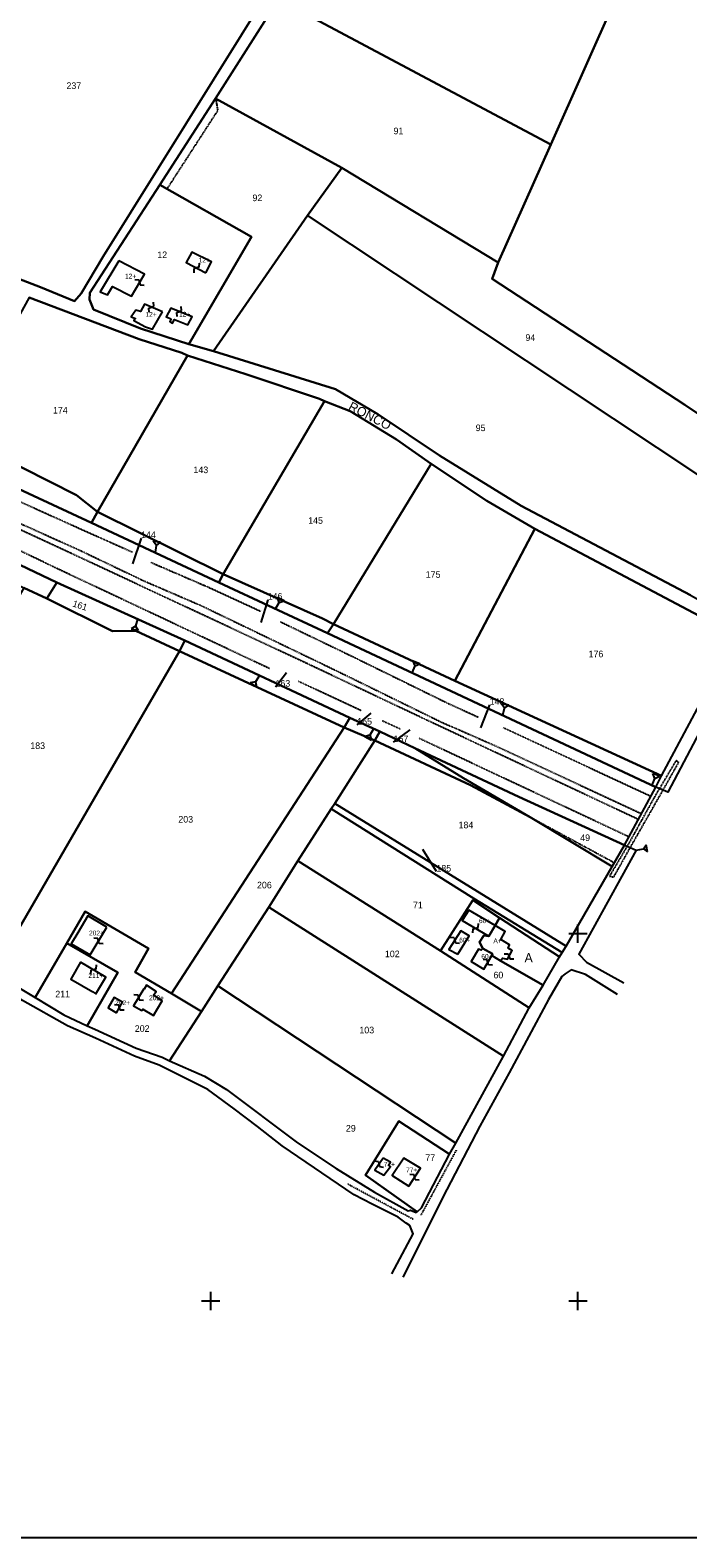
# Model space of a CAD drawing. Header units: metres. Extents: x 13185 to 15083, y -25129 to -23859.
# Tile 6 of 9: x 14302 to 14660, y -25129 to -24308. Entities that reach past the tile are written whole.
import ezdxf

# ---------------------------------------------------------------- set-up
doc = ezdxf.new("R2010")
doc.units = ezdxf.units.M
for name, pattern in [('CONTINUA', [0]), ('FRECCETTA', [1, -1]), ('TRATTEGGIATA2', [0.3, 0.15, -0.15]), ('TRATTO-PUNTO', [0.4, 0.15, -0.125, 0, -0.125])]:
    doc.linetypes.add(name, pattern=pattern)
for name, color, linetype in [('CONFINE', 3, 'CONTINUA'), ('FABBRICATI', 1, 'CONTINUA'), ('LINEEVARIE', 6, 'CONTINUA'), ('PARTICELLE', 7, 'CONTINUA'), ('SIMBOLI', 6, 'CONTINUA'), ('STRADE', 8, 'CONTINUA'), ('TESTI', 3, 'CONTINUA')]:
    doc.layers.add(name, color=color, linetype=linetype)

# ---------------------------------------------------------------- blocks, each defined once
blk = doc.blocks.new('9', base_point=(5, 5))
at = {"layer": 'SIMBOLI'}
for p, q in [((2, 5), (4, 6)), ((4, 6), (6, 4)), ((6, 4), (8, 5))]:
    blk.add_line(p, q, dxfattribs=at)
blk = doc.blocks.new('3', base_point=(5, 5))
at = {"layer": 'SIMBOLI'}
for p, q in [((5, 0), (5, 10)), ((0, 5), (10, 5))]:
    blk.add_line(p, q, dxfattribs=at)
blk = doc.blocks.new('2', base_point=(2, 5))
at = {"layer": 'SIMBOLI'}
for p, q in [((2, 5), (6, 5)), ((6, 5), (8, 7)), ((6, 5), (8, 3)), ((8, 3), (8, 7))]:
    blk.add_line(p, q, dxfattribs=at)

msp = doc.modelspace()

# ---------------------------------------------------------------- linework, layer by layer
at = {"layer": 'CONFINE'}
msp.add_lwpolyline([(14281.433, -24821.093), (14304.353, -24834.848), (14320.063, -24844.276), (14332.661, -24850.106), (14336.804, -24852.023), (14359.329, -24862.287), (14373.542, -24867.232), (14377.499, -24869.18), (14396.575, -24877.651), (14408.539, -24884.815), (14447.191, -24913.832), (14468.222, -24927.944), (14489.26, -24940.787), (14507.566, -24950.877), (14508.788, -24950.528), (14511.883, -24951.914), (14512.472, -24951.443), (14514.794, -24949.291), (14529.992, -24920.1), (14533.48, -24914.132), (14559.447, -24866.684), (14573.461, -24840.429), (14581.1, -24827.989), (14589.974, -24812.563), (14591.308, -24810.288), (14593.512, -24806.748), (14618.645, -24763.405), (14625.314, -24751.772), (14642.456, -24720.156), (14645.437, -24713.982), (14684.499, -24641.035)], dxfattribs=at)
at = {"layer": 'FABBRICATI'}
for points in [[(14397.349, -24440.215), (14400.429, -24434.245), (14389.727, -24428.862), (14386.597, -24434.527), (14397.349, -24440.215)], [(14349.889, -24433.625), (14339.838, -24450.465), (14343.847, -24452.059), (14346.412, -24447.659), (14356.759, -24452.887), (14363.938, -24440.851), (14349.889, -24433.625)], [(14373.801, -24461.448), (14363.855, -24457.287), (14361.7, -24461.233), (14359.162, -24460.408), (14356.651, -24464.098), (14358.934, -24465.124), (14358.166, -24466.186), (14364.455, -24469.516), (14368.312, -24470.906), (14373.801, -24461.448)], [(14378.409, -24465.277), (14377.741, -24466.694), (14379.109, -24467.513), (14380.187, -24465.642), (14387.596, -24468.572), (14389.957, -24464.12), (14378.286, -24459.392), (14375.719, -24464.147), (14378.409, -24465.277)], [(14343.391, -24796.441), (14333.035, -24790.376), (14327.614, -24799.487), (14324.046, -24805.486), (14334.396, -24811.547), (14343.391, -24796.441)], [(14551.487, -24801.353), (14554.848, -24795.597), (14540.473, -24787.193), (14536.988, -24792.755), (14551.487, -24801.353)], [(14534.556, -24811.106), (14540.759, -24801.145), (14536.145, -24798.534), (14529.688, -24808.595), (14534.556, -24811.106)], [(14554.848, -24795.597), (14551.487, -24801.353), (14548.642, -24800.933), (14546.284, -24804.573), (14548.25, -24808.134), (14553.371, -24811.002), (14553.062, -24811.812), (14557.878, -24814.78), (14558.953, -24813.314), (14561.645, -24813.886), (14564.109, -24809.181), (14562.031, -24807.851), (14562.65, -24806.028), (14557.986, -24803.264), (14560.348, -24798.813), (14554.848, -24795.597)], [(14548.25, -24808.134), (14547.279, -24809.042), (14545.807, -24808.527), (14541.858, -24815.254), (14548.651, -24819.297), (14553.062, -24811.812), (14553.371, -24811.002), (14548.25, -24808.134)], [(14329.153, -24815.551), (14323.777, -24824.862), (14335.784, -24831.747), (14337.461, -24832.689), (14342.81, -24823.66), (14329.153, -24815.551)], [(14363.484, -24830.025), (14357.957, -24839.256), (14362.429, -24841.925), (14362.937, -24841.099), (14368.736, -24844.506), (14373.457, -24836.538), (14368.893, -24833.557), (14370.249, -24831.481), (14364.947, -24828.012), (14363.711, -24830.172), (14363.484, -24830.025)], [(14348.582, -24843.081), (14351.869, -24837.397), (14347.317, -24834.78), (14344.069, -24840.393), (14348.582, -24843.081)], [(14493.93, -24922.194), (14489.371, -24928.765), (14494.34, -24931.581), (14497.873, -24926.729), (14496.859, -24926.115), (14497.834, -24924.497), (14493.93, -24922.194)], [(14507.887, -24937.587), (14514.14, -24927.779), (14505.167, -24922.303), (14498.865, -24931.757), (14507.887, -24937.587)]]:
    msp.add_lwpolyline(points, close=True, dxfattribs=at)
at = {"layer": 'LINEEVARIE', "color": 2}
msp.add_lwpolyline([(13185, -25129), (13185, -23859), (15083, -23859), (15083, -25129), (13185, -25129)], dxfattribs=at)
at = {"layer": 'LINEEVARIE', "linetype": 'TRATTEGGIATA2'}
for points in [[(14402.656, -24345.277), (14403.793, -24351.725), (14376.132, -24394.465)], [(13979.561, -24402.576), (13991.029, -24410.519), (14022.936, -24434.484), (14051.188, -24452.952), (14076.64, -24468.403), (14107.237, -24486.421), (14164.247, -24514.201), (14188.88, -24525.895), (14226.994, -24543.875), (14275.499, -24567.268), (14329.63, -24591.647), (14363.127, -24607.68), (14394.728, -24621.314), (14470.2, -24657.653), (14525.162, -24684.584), (14554.749, -24697.553), (14634.596, -24734.654)], [(14432.013, -24655.692), (14319.649, -24602.806), (14221.979, -24555.995), (14192.611, -24541.053), (14183.212, -24537.706), (14160.129, -24527.562), (14104.596, -24499.704), (14064.609, -24476.99), (14025.647, -24452.267), (13998.084, -24433.456), (13971.369, -24413.937)], [(14632.328, -24737.588), (14517.934, -24683.875), (14452.434, -24652.938), (14324.274, -24593.081), (14226.128, -24547.58), (14195.995, -24533.014), (14185.68, -24528.276), (14164.713, -24517.813), (14108.902, -24490.691), (14069.879, -24468.647), (14031.568, -24443.271), (14004.301, -24424.661), (13982.545, -24408.739)], [(14168.369, -24504.506), (14193.64, -24516.231), (14230.725, -24535.581), (14279.898, -24557.438), (14334.033, -24581.819), (14357.412, -24592.235)], [(14367.393, -24597.792), (14399.115, -24611.478), (14427.127, -24624.385)], [(14438.064, -24630.214), (14474.907, -24647.967), (14529.407, -24674.672), (14545.781, -24682.109)], [(14481.915, -24678.599), (14447.876, -24662.695)], [(14503.244, -24688.586), (14493.3, -24684.12)], [(14627.726, -24747.323), (14513.357, -24693.623)], [(14559.284, -24687.785), (14639.747, -24725.153)], [(14646.316, -24721.878), (14654.88, -24706.727), (14653.359, -24705.806), (14641.769, -24725.326), (14626.766, -24752.418)], [(14626.766, -24752.418), (14617.195, -24768.622), (14619.481, -24769.192), (14628.716, -24752.703), (14646.316, -24721.878)], [(14573.983, -24736.538), (14619.823, -24761.351)]]:
    msp.add_lwpolyline(points, dxfattribs=at)
at = {"layer": 'LINEEVARIE'}
for points in [[(14729.613, -24618.443), (14717.897, -24612.599), (14712.115, -24609.525), (14708.602, -24610.521), (14696.128, -24633.892), (14668.048, -24686.808), (14648.9, -24723.03), (14646.316, -24721.878)], [(14646.316, -24721.878), (14642.456, -24720.156)], [(14498.647, -24985.326), (14510.299, -24963.421), (14508.339, -24958.896), (14506.464, -24957.719), (14502.057, -24954.297), (14487.905, -24947.273), (14478.067, -24942.149), (14438.945, -24915.565), (14425.371, -24904.992), (14412.758, -24895.389), (14401.106, -24886.806), (14398.369, -24884.864), (14371.944, -24871.586), (14358.392, -24866.797), (14337.186, -24856.946), (14322.016, -24850.272), (14297.424, -24836.395), (14262.187, -24815.919), (14245.809, -24806.753), (14221.966, -24795.67), (14148.313, -24760.027), (14111.185, -24741.57), (14098.993, -24739.173)], [(14626.766, -24752.418), (14631.656, -24754.595), (14600.456, -24811.249), (14604.654, -24815.532), (14624.887, -24826.748)], [(14625.314, -24751.772), (14626.766, -24752.418)], [(14621.6, -24833.122), (14604.163, -24822.276), (14596.244, -24819.648), (14592.927, -24821.862), (14591.141, -24823.273), (14583.959, -24835.867), (14562.503, -24875.831), (14546.493, -24904.866), (14528.625, -24939.269), (14504.689, -24987.082)]]:
    msp.add_lwpolyline(points, dxfattribs=at)
at = {"layer": 'LINEEVARIE', "linetype": 'TRATTO-PUNTO'}
for points in [[(14533.664, -24917.887), (14514.469, -24953.196)], [(14510.237, -24955.558), (14474.688, -24936.449)]]:
    msp.add_lwpolyline(points, dxfattribs=at)
at = {"layer": 'PARTICELLE', "color": 2, "linetype": 'FRECCETTA'}
for p, q in [((14362.046, -24584.609), (14357.45, -24598.586)), ((14431.032, -24618.147), (14427.359, -24630.658)), ((14435.256, -24665.545), (14441.221, -24657.791)), ((14551.866, -24675.394), (14546.87, -24688)), ((14479.791, -24686.229), (14487.369, -24680.013)), ((14499.576, -24695.709), (14508.682, -24689.102)), ((14522.883, -24766.2), (14515.418, -24754.24))]:
    msp.add_line(p, q, dxfattribs=at)
at = {"layer": 'PARTICELLE'}
for points in [[(14436.895, -24291.125), (14585.229, -24370.279), (14621.23, -24289.402), (14475.745, -24211.29), (14448.966, -24266.838), (14446.286, -24274.078), (14436.895, -24291.125)], [(14341.46, -24431.298), (14431.834, -24286.33), (14310.167, -24225.544), (14228.822, -24329.827), (14274.247, -24362.484), (14271.763, -24366.232), (14255.472, -24390.81), (14244.877, -24406.795), (14238.235, -24421.524), (14307.206, -24447.91), (14325.829, -24455.566), (14329.46, -24451.476), (14341.46, -24431.298)], [(14825.86, -24387.57), (14644.271, -24267.811), (14634.137, -24260.706), (14621.23, -24289.402), (14585.229, -24370.279), (14556.483, -24434.453), (14553.285, -24443.365), (14658.247, -24512.095), (14726.613, -24557.806), (14752.55, -24506.248), (14766.898, -24484.358), (14803.56, -24423.471), (14825.86, -24387.57)], [(14402.656, -24345.277), (14471.468, -24383.076), (14556.483, -24434.453), (14585.229, -24370.279), (14436.895, -24291.125), (14402.656, -24345.277)], [(14372.317, -24392.296), (14422.109, -24420.61), (14388.001, -24479.075), (14401.457, -24482.798), (14452.778, -24408.951), (14471.468, -24383.076), (14402.656, -24345.277), (14372.317, -24392.296)], [(14726.613, -24557.806), (14658.247, -24512.095), (14553.285, -24443.365), (14556.483, -24434.453), (14471.468, -24383.076), (14452.778, -24408.951), (14714.284, -24582.7), (14726.613, -24557.806)], [(14388.001, -24479.075), (14422.109, -24420.61), (14372.317, -24392.296), (14334.14, -24451.145), (14333.919, -24454.644), (14336.179, -24460.186), (14361.704, -24470.465), (14388.001, -24479.075)], [(14714.284, -24582.7), (14452.778, -24408.951), (14401.457, -24482.798), (14468.016, -24503.439), (14491.032, -24517.053), (14524.632, -24539.652), (14569.088, -24567.025), (14661.236, -24615.65), (14686.336, -24629.631), (14690.822, -24627.371), (14692.972, -24624.542), (14714.284, -24582.7)], [(14338.372, -24570.229), (14387.258, -24485.26), (14384.214, -24483.773), (14361.014, -24476.296), (14301.127, -24453.61), (14257.715, -24532.013), (14266.135, -24536.065), (14282.546, -24538.84), (14326.976, -24561.241), (14338.372, -24570.229)], [(14406.796, -24604.222), (14461.931, -24510.103), (14459.243, -24508.821), (14419.14, -24495.37), (14387.258, -24485.26), (14338.372, -24570.229), (14406.796, -24604.222)], [(14334.986, -24576.249), (14338.372, -24570.229), (14326.976, -24561.241), (14282.546, -24538.84), (14266.135, -24536.065), (14257.715, -24532.013), (14206.478, -24508.004), (14203.087, -24514.987), (14334.986, -24576.249)], [(14466.864, -24631.524), (14520.033, -24544.092), (14501.183, -24531.006), (14475.989, -24515.452), (14461.931, -24510.103), (14406.796, -24604.222), (14460.93, -24628.348), (14466.864, -24631.524)], [(14533.015, -24662.359), (14576.449, -24579.594), (14550.288, -24564.39), (14520.033, -24544.092), (14466.864, -24631.524), (14533.015, -24662.359)], [(14187.61, -24549.3), (14184.309, -24558.566), (14230.434, -24577.73), (14258.751, -24588.988), (14275.035, -24596.581), (14287.011, -24601.463), (14294.343, -24609.669), (14298.146, -24611.617), (14310.778, -24617.466), (14316.11, -24608.769), (14284.05, -24593.585), (14235.701, -24571.822), (14187.61, -24549.3)], [(14404.435, -24608.724), (14406.796, -24604.222), (14338.372, -24570.229), (14334.986, -24576.249), (14404.435, -24608.724)], [(14684.499, -24641.035), (14682.485, -24637.068), (14678.384, -24633.495), (14576.449, -24579.594), (14533.015, -24662.359), (14645.437, -24713.982), (14684.499, -24641.035)], [(14463.636, -24636.327), (14466.864, -24631.524), (14460.93, -24628.348), (14406.796, -24604.222), (14404.435, -24608.724), (14463.636, -24636.327)], [(14281.433, -24821.093), (14382.89, -24646.202), (14359.199, -24635.171), (14346.538, -24635.206), (14310.778, -24617.466), (14298.146, -24611.617), (14236.048, -24719.429), (14287.024, -24751.739), (14253.454, -24806.006), (14281.433, -24821.093)], [(14316.11, -24608.769), (14310.778, -24617.466), (14346.538, -24635.206), (14359.199, -24635.171), (14382.89, -24646.202), (14385.919, -24640.435), (14316.11, -24608.769)], [(14645.437, -24713.982), (14533.015, -24662.359), (14466.864, -24631.524), (14463.636, -24636.327), (14642.456, -24720.156), (14645.437, -24713.982)], [(14385.919, -24640.435), (14382.89, -24646.202), (14472.734, -24687.662), (14475.659, -24682.503), (14385.919, -24640.435)], [(14378.56, -24832.674), (14472.734, -24687.662), (14382.89, -24646.202), (14281.433, -24821.093), (14304.353, -24834.848), (14321.578, -24805.152), (14331.569, -24787.888), (14366.188, -24808.166), (14358.76, -24820.994), (14378.56, -24832.674)], [(14475.659, -24682.503), (14472.734, -24687.662), (14489.275, -24694.851), (14492.096, -24689.995), (14475.659, -24682.503)], [(14431.665, -24785.659), (14447.504, -24760.377), (14465.647, -24731.962), (14467.594, -24729.132), (14489.275, -24694.851), (14472.734, -24687.662), (14378.56, -24832.674), (14394.884, -24842.304), (14403.891, -24828.38), (14431.665, -24785.659)], [(14618.645, -24763.405), (14573.983, -24736.538), (14541.443, -24719.156), (14489.275, -24694.851), (14467.594, -24729.132), (14593.512, -24806.748), (14618.645, -24763.405)], [(14492.096, -24689.995), (14489.275, -24694.851), (14541.443, -24719.156), (14573.983, -24736.538), (14537.616, -24715.313), (14511.068, -24698.973), (14492.096, -24689.995)], [(14625.314, -24751.772), (14567.834, -24725.548), (14511.068, -24698.973), (14537.616, -24715.313), (14573.983, -24736.538), (14618.645, -24763.405), (14625.314, -24751.772)], [(14591.308, -24810.288), (14543.302, -24780.867), (14465.647, -24731.962), (14447.504, -24760.377), (14525.168, -24809.357), (14542.687, -24781.726), (14557.334, -24791.34), (14589.974, -24812.563), (14591.308, -24810.288)], [(14593.512, -24806.748), (14467.594, -24729.132), (14465.647, -24731.962), (14543.302, -24780.867), (14591.308, -24810.288), (14593.512, -24806.748)], [(14573.461, -24840.429), (14525.168, -24809.357), (14447.504, -24760.377), (14431.665, -24785.659), (14559.447, -24866.684), (14573.461, -24840.429)], [(14581.1, -24827.989), (14557.878, -24814.78), (14553.062, -24811.812), (14553.371, -24811.002), (14548.25, -24808.134), (14546.284, -24804.573), (14548.642, -24800.933), (14551.487, -24801.353), (14554.848, -24795.597), (14557.334, -24791.34), (14542.687, -24781.726), (14525.168, -24809.357), (14573.461, -24840.429), (14581.1, -24827.989)], [(14394.884, -24842.304), (14378.56, -24832.674), (14358.76, -24820.994), (14366.188, -24808.166), (14331.569, -24787.888), (14321.578, -24805.152), (14349.38, -24821.237), (14332.661, -24850.106), (14336.804, -24852.023), (14359.329, -24862.287), (14373.542, -24867.232), (14377.499, -24869.18), (14394.884, -24842.304)], [(14559.447, -24866.684), (14431.665, -24785.659), (14403.891, -24828.38), (14533.48, -24914.132), (14559.447, -24866.684)], [(14589.974, -24812.563), (14557.334, -24791.34), (14554.848, -24795.597), (14551.487, -24801.353), (14548.642, -24800.933), (14546.284, -24804.573), (14548.25, -24808.134), (14553.371, -24811.002), (14553.062, -24811.812), (14557.878, -24814.78), (14581.1, -24827.989), (14589.974, -24812.563)], [(14332.661, -24850.106), (14349.38, -24821.237), (14321.578, -24805.152), (14304.353, -24834.848), (14320.063, -24844.276), (14332.661, -24850.106)], [(14512.472, -24951.443), (14484.323, -24931.579), (14502.37, -24902.149), (14529.992, -24920.1), (14533.48, -24914.132), (14403.891, -24828.38), (14394.884, -24842.304), (14377.499, -24869.18), (14396.575, -24877.651), (14408.539, -24884.815), (14447.191, -24913.832), (14468.222, -24927.944), (14489.26, -24940.787), (14507.566, -24950.877), (14508.788, -24950.528), (14511.883, -24951.914), (14512.472, -24951.443)], [(14529.992, -24920.1), (14502.37, -24902.149), (14484.323, -24931.579), (14512.472, -24951.443), (14514.794, -24949.291), (14529.992, -24920.1)]]:
    msp.add_lwpolyline(points, close=True, dxfattribs=at)
msp.add_lwpolyline([(14284.05, -24593.585), (14316.11, -24608.769), (14385.919, -24640.435), (14475.659, -24682.503), (14492.096, -24689.995), (14511.068, -24698.973), (14567.834, -24725.548), (14625.314, -24751.772), (14642.456, -24720.156), (14642.456, -24720.156), (14463.636, -24636.327), (14404.435, -24608.724), (14334.986, -24576.249), (14203.087, -24514.987)], dxfattribs=at)
at = {"layer": 'STRADE'}
for points in [[(14431.834, -24286.33), (14341.46, -24431.298), (14329.46, -24451.476), (14325.829, -24455.566), (14307.206, -24447.91), (14238.235, -24421.524), (14199.244, -24406.421), (14188.45, -24402.24), (14176.109, -24397.579), (14172.514, -24396.221), (14128.99, -24375.447), (14089.434, -24354.441), (14032.821, -24317.467), (13991.84, -24286.561)], [(14661.236, -24615.65), (14569.088, -24567.025), (14524.632, -24539.652), (14491.032, -24517.053), (14468.016, -24503.439), (14401.457, -24482.798), (14388.001, -24479.075), (14361.704, -24470.465), (14336.179, -24460.186), (14333.919, -24454.644), (14334.14, -24451.145), (14372.317, -24392.296), (14402.656, -24345.277), (14436.895, -24291.125)], [(14301.127, -24453.61), (14361.014, -24476.296), (14384.214, -24483.773), (14387.258, -24485.26), (14419.14, -24495.37), (14459.243, -24508.821), (14461.931, -24510.103), (14475.989, -24515.452), (14501.183, -24531.006), (14520.033, -24544.092), (14550.288, -24564.39), (14576.449, -24579.594), (14678.384, -24633.495)]]:
    msp.add_lwpolyline(points, dxfattribs=at)

# ---------------------------------------------------------------- block references
at = {"layer": 'SIMBOLI'}
for name, p, rotation in [('9', (14392.227, -24437.505), 242.15), ('9', (14361.218, -24445.41), 329.188), ('9', (14367.669, -24458.883), 67.328), ('9', (14382.843, -24461.238), 67.958), ('2', (14369.824, -24592.54), 82.225), ('2', (14435.334, -24623.131), 61.483), ('2', (14360.035, -24628.693), 255.673), ('2', (14509.764, -24657.951), 67.614), ('2', (14426.554, -24659.483), 236.191), ('2', (14559.078, -24681.069), 77.641), ('2', (14488.591, -24688.398), 241.348), ('2', (14640.335, -24719.161), 68.187), ('2', (14631.656, -24754.595), 10.142), ('9', (14338.894, -24803.994), 149.266), ('9', (14532.917, -24803.564), 327.355), ('9', (14544.237, -24797.054), 59.363), ('9', (14335.982, -24819.606), 239.342), ('9', (14550.857, -24815.555), 149.496), ('9', (14562.432, -24812.383), 332.397), ('9', (14360.721, -24834.64), 329.131), ('9', (14350.226, -24840.239), 149.954), ('9', (14491.651, -24925.479), 325.292), ('9', (14511.014, -24932.683), 147.49)]:
    msp.add_blockref(name, p, dxfattribs=dict(at, rotation=rotation))
for p in [(14600, -24800), (14400, -25000), (14600, -25000)]:
    msp.add_blockref('3', p, dxfattribs=at)

# ---------------------------------------------------------------- texts
at = {"layer": 'FABBRICATI', "color": 7}
for s, p in [('12+', (14393.448, -24434.539)), ('12+', (14353.322, -24443.256)), ('12+', (14364.458, -24464.097)), ('12+', (14382.712, -24463.982)), ('60+', (14546.066, -24794.273)), ('202+', (14333.718, -24800.961)), ('60+', (14535.291, -24804.82)), ('A+', (14553.929, -24805.189)), ('60+', (14547.351, -24813.716)), ('211+', (14333.371, -24824.12)), ('202+', (14366.391, -24836.259)), ('202+', (14347.949, -24838.93)), ('77+', (14494.216, -24926.888)), ('77+', (14506.416, -24929.945))]:
    msp.add_text(s, height=2.6, dxfattribs=at).set_placement(p)
at = {"layer": 'PARTICELLE', "color": 7}
for s, p in [('237', (14321.407, -24340.071)), ('91', (14499.527, -24364.706)), ('92', (14422.715, -24401.134)), ('12', (14370.897, -24432.162)), ('94', (14571.37, -24477.246)), ('174', (14314.081, -24516.786)), ('95', (14544.275, -24526.362)), ('143', (14390.597, -24549.247)), ('145', (14453.053, -24576.816)), ('144', (14362.046, -24584.609)), ('175', (14517.077, -24606.22)), ('146', (14431.032, -24618.147)), ('176', (14605.743, -24649.5)), ('163', (14435.256, -24665.545)), ('148', (14551.866, -24675.394)), ('165', (14479.791, -24686.229)), ('167', (14499.576, -24695.709)), ('183', (14301.732, -24699.458)), ('203', (14382.354, -24739.515)), ('184', (14534.951, -24742.624)), ('49', (14601.223, -24749.566)), ('185', (14522.883, -24766.2)), ('206', (14425.194, -24775.358)), ('71', (14510.122, -24786.222)), ('102', (14494.835, -24812.826)), ('60', (14553.965, -24824.347)), ('211', (14315.337, -24834.69)), ('202', (14358.642, -24853.489)), ('103', (14480.949, -24854.301)), ('29', (14473.612, -24907.782)), ('77', (14516.855, -24923.785))]:
    msp.add_text(s, height=3.6, dxfattribs=at).set_placement(p)
msp.add_text('161', height=3.6, rotation=342.138, dxfattribs=at).set_placement((14324.435, -24621.748))
at = {"layer": 'PARTICELLE', "color": 1}
msp.add_text('A', height=5, dxfattribs=at).set_placement((14570.891, -24815.558))
at = {"layer": 'TESTI', "color": 3}
msp.add_text('RONCO', height=5, rotation=332.741, dxfattribs=at).set_placement((14474.488, -24514.546))

doc.saveas('drawing.dxf')
